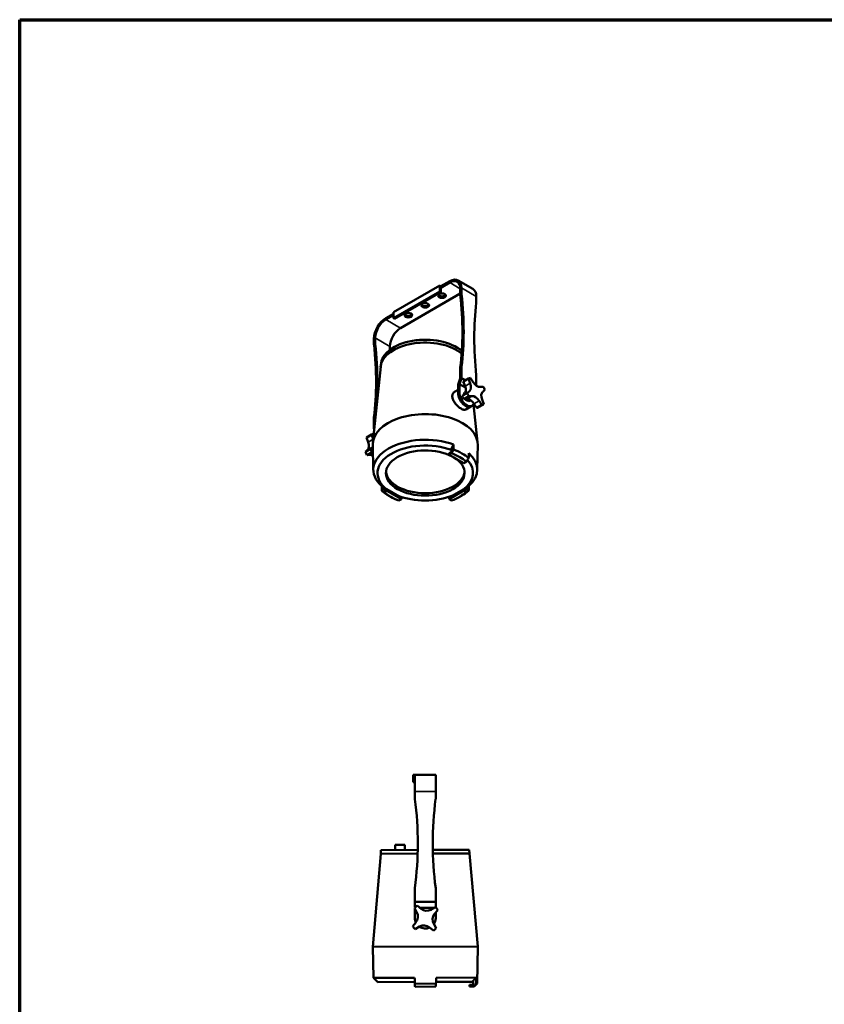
# Model space of a CAD drawing. Header units: millimetres. Extents: x 20 to 2980, y 20 to 2980.
# Tile 5 of 6: x 20 to 1371, y 1327 to 2980. Entities that reach past the tile are written whole.
import ezdxf

# ---------------------------------------------------------------- set-up
doc = ezdxf.new("R2010")
doc.units = ezdxf.units.MM
for name, color, linetype, lineweight in [('Border (ISO)', 7, 'Continuous', 70), ('Visible (ISO)', 7, 'Continuous', 50), ('Visible Narrow (ISO)', 7, 'Continuous', 35)]:
    doc.layers.add(name, color=color, linetype=linetype, lineweight=lineweight)

# ---------------------------------------------------------------- blocks, each defined once
blk = doc.blocks.new('Borders Chauvet')
at = {"layer": 'Border (ISO)'}
for p, q in [((20, 2980), (2980, 2980)), ((20, 20), (20, 2980))]:
    blk.add_line(p, q, dxfattribs=at)

msp = doc.modelspace()

# ---------------------------------------------------------------- linework, layer by layer
at = {"layer": 'Visible (ISO)'}
for p, q in [((647.3, 2488.8), (725.1, 2533.7)), ((727.2, 2532.4), (725.1, 2533.7)), ((725.1, 2533.7), (725.1, 2523.9)), ((742, 2541), (727.2, 2532.4)), ((742, 2538.6), (727.2, 2530)), ((727.2, 2532.4), (727.2, 2530)), ((727.2, 2530), (727.2, 2522.6)), ((756, 2542.4), (780.8, 2528.1)), ((761.8, 2520.3), (761.8, 2529.6)), ((725.1, 2523.9), (647.3, 2479)), ((649.4, 2477.7), (727.2, 2522.6)), ((759.7, 2520.2), (659.3, 2462.2)), ((727.2, 2522.6), (725.1, 2523.9)), ((759.7, 2519.1), (759.7, 2528.4)), ((786.6, 2506), (786.6, 2515.3)), ((647.3, 2486.3), (634.6, 2479)), ((647.3, 2483.9), (634.6, 2476.5)), ((647.3, 2488.8), (647.3, 2479)), ((647.3, 2479), (649.4, 2477.7)), ((614.8, 2444.7), (614.8, 2435.4)), ((616.9, 2436.6), (616.9, 2445.9)), ((641.6, 2426.2), (641.6, 2431.6)), ((626.1, 2397.6), (612.9, 2270.1)), ((626.1, 2400.7), (626, 2396.7)), ((761.8, 2397.3), (759.7, 2396.1)), ((761.8, 2378.5), (761.8, 2397.3)), ((759.7, 2377.9), (759.7, 2396.1)), ((786.6, 2365.8), (786.6, 2383)), ((759.7, 2377.9), (756.2, 2367.7)), ((756.2, 2352.8), (756.2, 2367.7)), ((758.3, 2368.3), (761.8, 2378.5)), ((758.3, 2354), (758.3, 2368.3)), ((768.4, 2362.5), (758.3, 2368.3)), ((761.8, 2378.5), (768.7, 2374.6)), ((764.8, 2372.4), (773.3, 2377.2)), ((767.7, 2364.7), (764.8, 2372.4)), ((773.7, 2377.5), (765.3, 2372.6)), ((773.3, 2377.2), (776.2, 2369.6)), ((781.2, 2371.5), (776.6, 2378.5)), ((798.3, 2363.8), (793.1, 2363.5)), ((756.2, 2358.7), (749.8, 2355.1)), ((771.4, 2353.3), (762.9, 2348.4)), ((762.9, 2348.4), (766.7, 2351.6)), ((765.7, 2343), (774.2, 2347.9)), ((765.9, 2350.9), (767, 2354)), ((768.7, 2354.9), (767, 2354)), ((775.2, 2356.5), (771.4, 2353.3)), ((774.2, 2347.9), (779.4, 2348.2)), ((797.3, 2355.2), (801.1, 2358.4)), ((770.9, 2343.3), (765.7, 2343)), ((768.7, 2341.9), (768.1, 2343.1)), ((771.3, 2343.3), (768.7, 2341.9)), ((774.3, 2339.8), (768.7, 2341.9)), ((777, 2341.3), (774.3, 2339.8)), ((779.4, 2331.7), (777.3, 2330.5)), ((781.7, 2334.1), (788.7, 2270.6)), ((787.4, 2328.3), (782.7, 2335.3)), ((795.8, 2333.2), (787.4, 2328.3)), ((798.7, 2334.2), (790.3, 2329.3)), ((791.2, 2340.2), (795.8, 2333.2)), ((799.2, 2334.5), (796.3, 2342.2)), ((777.3, 2330.5), (768.9, 2325.6)), ((616.9, 2313.6), (614.8, 2312.4)), ((614.8, 2312.4), (614.8, 2293.6)), ((616.9, 2308.9), (616.9, 2313.6)), ((610.7, 2283.4), (602.2, 2278.5)), ((602.6, 2278.7), (611.1, 2283.6)), ((610.7, 2283.4), (613.5, 2275.9)), ((614.3, 2284.2), (614, 2284.7)), ((614.8, 2293.6), (615.2, 2292.8)), ((605.1, 2270.8), (602.2, 2278.5)), ((613.7, 2223.8), (612.7, 2266.4)), ((788.1, 2224.2), (788.9, 2266.8)), ((608.8, 2259.4), (600.3, 2254.5)), ((600.3, 2254.5), (604.1, 2257.7)), ((603.1, 2249.1), (611.6, 2254)), ((608.3, 2249.4), (603.1, 2249.1)), ((612.5, 2262.6), (608.8, 2259.4)), ((611.6, 2254), (613, 2254.1)), ((744.3, 2254.3), (740.8, 2252.2)), ((740.8, 2252.2), (740.9, 2249.7)), ((745.1, 2252.2), (740.9, 2249.7)), ((740.9, 2249.7), (765.6, 2235.5)), ((745, 2255.5), (744.3, 2254.3)), ((744.8, 2260.3), (745, 2255.5)), ((765.6, 2235.5), (769.9, 2238)), ((631.9, 2190.2), (631.7, 2195)), ((632.6, 2189.8), (631.9, 2190.2)), ((632.6, 2189.8), (631.9, 2190.2)), ((636.2, 2189.3), (632, 2186.9)), ((636.1, 2191.8), (632.6, 2189.8)), ((661, 2177.5), (636.1, 2191.8)), ((636.1, 2191.8), (636.2, 2189.3)), ((661, 2175.1), (636.2, 2189.3)), ((765.7, 2192.1), (740.8, 2177.7)), ((765.6, 2189.6), (740.9, 2175.3)), ((765.7, 2192.1), (765.6, 2189.6)), ((769.9, 2187.1), (765.6, 2189.6)), ((769.2, 2190), (765.7, 2192.1)), ((770, 2190.4), (769.2, 2190)), ((770, 2190.4), (769.2, 2190)), ((770.1, 2195.3), (770, 2190.4)), ((643.9, 2178.5), (640.3, 2180.5)), ((656.7, 2172.7), (661, 2175.1)), ((657, 2180.3), (656.9, 2179.9)), ((661, 2177.5), (661, 2175.1)), ((740.8, 2177.7), (740.9, 2175.3)), ((740.9, 2175.3), (745.1, 2172.8)), ((744.9, 2180), (744.9, 2180.5)), ((758.2, 2178.8), (761.7, 2180.8)), ((683.4, 1712.3), (680.4, 1712.3)), ((680.4, 1712.3), (680.4, 1700.3)), ((683.4, 1712.3), (718.4, 1712.3)), ((683.4, 1712.3), (683.4, 1684.3)), ((718.4, 1684.3), (718.4, 1712.3)), ((683.4, 1700.3), (680.4, 1700.3)), ((683.4, 1673), (683.4, 1684.3)), ((718.4, 1673), (718.4, 1684.3)), ((650.5, 1594.6), (650.5, 1586.1)), ((666.5, 1594.6), (650.5, 1594.6)), ((666.5, 1586.2), (666.5, 1594.6)), ((626.1, 1580), (612.9, 1423.5)), ((626.2, 1586.1), (626.1, 1580)), ((688.1, 1580.2), (626.1, 1580)), ((688.3, 1586.2), (626.2, 1586.1)), ((774.8, 1586.5), (713.5, 1586.3)), ((775, 1580.5), (713.6, 1580.3)), ((774.8, 1586.5), (775, 1580.5)), ((775, 1580.5), (789.1, 1424.1)), ((683.4, 1499.3), (683.4, 1522.3)), ((718.4, 1499.3), (718.4, 1522.3)), ((682.6, 1488.8), (686.7, 1481.5)), ((683.4, 1489.6), (683.4, 1499.3)), ((683.4, 1499.3), (718.4, 1499.3)), ((693.8, 1487.4), (687.3, 1492.8)), ((716.5, 1489.3), (691.5, 1489.3)), ((717.9, 1490.1), (710.5, 1486)), ((718.4, 1499.3), (718.4, 1489.6)), ((683.4, 1471.8), (683.4, 1487.4)), ((716.5, 1478.8), (721.8, 1485.4)), ((718.4, 1471.8), (718.4, 1481.1)), ((685.2, 1464.7), (679.9, 1458.2)), ((683.8, 1453.5), (691.2, 1457.6)), ((707.9, 1456.1), (714.5, 1450.8)), ((719.2, 1454.7), (715.1, 1462.1)), ((789.1, 1424.1), (612.9, 1423.5)), ((614, 1371.4), (612.9, 1423.5)), ((788.2, 1362.1), (789.1, 1424.1)), ((719.2, 1371.7), (786.5, 1372)), ((614, 1371.4), (683.1, 1371.6)), ((621, 1364.5), (614, 1371.4)), ((683.4, 1364.7), (621, 1364.5)), ((718.9, 1361.8), (683.5, 1361.7)), ((718.7, 1356.8), (683.7, 1356.7)), ((781.2, 1365), (719, 1364.8)), ((775.2, 1360), (775.2, 1357)), ((780.2, 1360), (775.2, 1360)), ((781.2, 1357), (775.2, 1357)), ((781.2, 1361), (780.2, 1360)), ((781.2, 1366.8), (781.2, 1361)), ((781.2, 1357), (783.1, 1357)), ((783.1, 1357), (788.2, 1362.1)), ((786.4, 1362.1), (788.2, 1362.1))]:
    msp.add_line(p, q, dxfattribs=at)
for centre, radius, start, end in [((693.4, 1673), 10, 180, 187.5614), ((123.4, 1597.3), 565, 352.3719, 7.5614), ((1278.4, 1597.3), 565, 172.4386, 187.6281), ((708.4, 1673), 10, 352.4386, 0), ((700.9, 1471.8), 25, 122.9791, 137.0209), ((700.9, 1471.8), 25, 32.9791, 47.0209), ((700.9, 1471.8), 17.5, 180, 204.7802), ((673.6, 1474.2), 15, 320.9836, 29.0164), ((703.3, 1499.1), 15, 230.9836, 299.0164), ((728.2, 1469.4), 15, 140.9836, 209.0164), ((700.9, 1471.8), 17.5, 325.2198, 0), ((700.9, 1471.8), 25, 212.9791, 227.0209), ((700.9, 1471.8), 17.5, 235.2198, 294.7802), ((698.5, 1444.5), 15, 50.9836, 119.0164), ((700.9, 1471.8), 25, 302.9791, 317.0209)]:
    msp.add_arc(centre, radius, start, end, dxfattribs=at)
for centre, major_axis, ratio, start_param, end_param in [((742, 2518.2), (14, 24.2), 0.57735, 5.497787, 7.068583), ((742, 2518.2), (12.5, 21.7), 0.57735, 5.497787, 7.068583), ((729, 2519.2), (6.5, 0), 0.57735, 3.47404, 5.950738), ((766.8, 2515), (5, -8.66), 0.57735, 3.926991, 4.058963), ((363.7, 2685.9), (282.5, -489.3), 0.57735, 0.652262, 0.91737), ((768.9, 2516.2), (-5, 8.66), 0.57735, 0.785398, 0.91737), ((365.9, 2687.2), (282.5, -489.3), 0.57735, 0.652262, 0.91737), ((766.8, 2503.9), (14, 24.2), 0.57735, 5.497787, 6.283185), ((700.7, 2502.8), (6.5, 0), 0.57735, 3.47404, 5.950738), ((1182.6, 2215.6), (-282.5, 489.3), 0.57735, 0.653426, 0.918534), ((779.5, 2510.1), (5, -8.66), 0.57735, 0.653426, 0.785398), ((672.4, 2486.5), (6.5, 0), 0.57735, 3.47404, 5.950738), ((634.6, 2456.1), (-14, -24.2), 0.57735, 3.926991, 5.497787), ((634.6, 2456.1), (12.5, 21.7), 0.57735, 0.785398, 2.356194), ((700.4, 2400.1), (-74.3, -0.2), 0.575553, 3.727088, 6.265247), ((659.3, 2441.8), (12.5, 21.7), 0.57735, 0.785398, 2.356194), ((621.8, 2431.3), (5, -8.66), 0.57735, 3.926991, 4.058963), ((218.8, 2602.3), (282.5, -489.3), 0.57735, 0.652262, 0.91737), ((624, 2432.6), (-5, 8.66), 0.57735, 0.785398, 0.91737), ((220.9, 2603.5), (282.5, -489.3), 0.57735, 0.652262, 0.91737), ((700.4, 2395.2), (-74.5, -0.2), 0.575553, 3.737786, 6.221875), ((777.8, 2351), (-12.5, 21.7), 0.57735, 0, 0.035271), ((758.4, 2364.1), (7.5, -13), 0.57735, 0.104433, 1.291831), ((786.2, 2355.9), (-12.5, 21.7), 0.57735, 6.073381, 6.318457), ((766.9, 2369), (7.5, -13), 0.57735, 0.104433, 1.291831), ((787.9, 2377.2), (7.5, -13), 0.57735, 4.816822, 6.00422), ((786.2, 2355.9), (-12.5, 21.7), 0.57735, 4.502585, 4.74766), ((768.6, 2345.7), (8.7, -15.2), 0.57735, 3.926991, 6.283185), ((768.6, 2345.7), (8.7, -15.2), 0.57735, 3.926991, 6.283185), ((770.7, 2346.9), (8.7, -15.2), 0.57735, 3.926991, 6.757696), ((777.8, 2351), (-12.5, 21.7), 0.57735, 1.360992, 1.606068), ((786.2, 2355.9), (12.5, -21.7), 0.57735, 4.502585, 4.74766), ((784.5, 2334.5), (-7.5, 13), 0.57735, 4.816822, 6.00422), ((805.5, 2342.8), (-7.5, 13), 0.57735, 0.104433, 1.291831), ((776.1, 2329.6), (-7.5, 13), 0.57735, 4.816822, 6.00422), ((786.2, 2355.9), (12.5, -21.7), 0.57735, 6.073381, 6.318457), ((700.8, 2267.2), (-88.1, -0.2), 0.575553, 3.129307, 6.295471), ((777.8, 2351), (12.5, -21.7), 0.57735, 6.073381, 6.283185), ((623.6, 2262), (-12.5, 21.7), 0.57735, 6.073381, 6.318457), ((615.1, 2257.1), (-12.5, 21.7), 0.57735, 0, 0.035271), ((595.8, 2270.2), (7.5, -13), 0.57735, 0.104433, 1.291831), ((700.9, 2224.6), (-87.2, -0.2), 0.575553, 4.133942, 6.858826), ((700.9, 2219), (-80.2, -0.2), 0.575553, 4.129433, 6.909521), ((615.1, 2257.1), (-12.5, 21.7), 0.57735, 1.360992, 1.606068), ((613.4, 2235.8), (-7.5, 13), 0.57735, 5.525975, 6.00422), ((623.6, 2262), (12.5, -21.7), 0.57735, 4.502585, 4.74766), ((604.3, 2275.1), (7.5, -13), 0.57735, 0.104433, 0.144315), ((700.9, 2219), (66, 0.2), 0.575553, 0.811362, 7.039522), ((700.9, 2212.4), (81.9, 0.2), 0.575553, 0.568297, 0.999401), ((700.9, 2216.5), (87, 0.2), 0.575553, 0.57899, 0.988708), ((700.9, 2224.6), (87.2, 0.2), 0.575553, 5.704447, 6.858535), ((700.9, 2219), (80.2, 0.2), 0.575553, 5.653948, 6.771612), ((700.9, 2223.1), (66, 0.2), 0.575553, 3.195438, 6.22934), ((700.9, 2216.5), (-87, -0.2), 0.575553, 0.579281, 0.79835), ((700.9, 2212.4), (-81.9, -0.2), 0.575553, 0.568561, 0.999137), ((700.9, 2212.4), (81.9, 0.2), 0.575553, 5.28095, 5.711526), ((700.9, 2216.5), (87, 0.2), 0.575553, 5.484835, 5.700806), ((700.9, 2219), (-80.2, -0.2), 0.575553, 0.952785, 2.186869)]:
    msp.add_ellipse(centre, major_axis=major_axis, ratio=ratio, start_param=start_param, end_param=end_param, dxfattribs=at)
for centre in [(729, 2516.7), (700.7, 2500.4), (672.4, 2484.1)]:
    msp.add_ellipse(centre, major_axis=(-6.5, 0), ratio=0.57735, dxfattribs=at)
for points, knots in [([(746.3, 2347.3), (746.3, 2348.2), (746.3, 2349), (746.6, 2350.6), (746.8, 2351.3), (747.4, 2352.7), (747.8, 2353.3), (748.8, 2354.3), (749.3, 2354.7), (749.8, 2355.1)], [0, 0, 0, 0, 0.32561, 0.32561, 0.65122, 0.65122, 0.97683, 0.97683, 1.293854, 1.293854, 1.293854, 1.293854]), ([(768.9, 2325.6), (768.5, 2325.4), (768, 2325.3), (767, 2325.1), (766.3, 2325.1), (765, 2325.4), (764.2, 2325.6), (762.7, 2326.2), (761.9, 2326.6), (760.3, 2327.5), (759.5, 2328), (757.8, 2329.3), (756.9, 2330), (755.2, 2331.5), (754.3, 2332.3), (752.7, 2334.1), (752, 2334.9), (750.6, 2336.7), (750, 2337.7), (748.8, 2339.6), (748.3, 2340.6), (747.4, 2342.6), (747, 2343.6), (746.5, 2345.5), (746.4, 2346.5), (746.3, 2347.3)], [6.586221, 6.586221, 6.586221, 6.586221, 6.900575, 6.900575, 7.236501, 7.236501, 7.572428, 7.572428, 7.908354, 7.908354, 8.244281, 8.244281, 8.580208, 8.580208, 8.916134, 8.916134, 9.252061, 9.252061, 9.589263, 9.589263, 9.926465, 9.926465, 10.263666, 10.263666, 10.600868, 10.600868, 10.600868, 10.600868])]:
    msp.add_open_spline(points, degree=3, knots=knots, dxfattribs=at)
for points, weights in [([(744.8, 2260.3), (746.6, 2263.4), (748.4, 2266.8)], [1.00036086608, 1.00067650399, 1]), ([(627.8, 2197.1), (629.8, 2196), (631.7, 2195)], [1, 1.00067725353, 1.00036035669]), ([(631.7, 2195), (633.9, 2193.3), (636, 2191.7)], [1.00406564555, 1.00458416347, 1.0037483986]), ([(765.9, 2191.9), (768, 2193.5), (770.1, 2195.3)], [1.00375275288, 1.00458280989, 1.00406564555]), ([(770.1, 2195.3), (772, 2196.3), (774, 2197.4)], [1.0003603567, 1.00067725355, 1]), ([(781.2, 1366.8), (783.8, 1369.3), (786.5, 1372)], [1.0003603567, 1.00067725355, 1])]:
    msp.add_rational_spline(points, weights, degree=2, dxfattribs=at)
for points in [[(748.6, 2258.5), (748.6, 2261.2), (748.5, 2264), (748.4, 2266.8)], [(745.1, 2252.2), (745.5, 2252.9), (746.3, 2254.3), (747.5, 2256.4), (748.2, 2257.8), (748.6, 2258.5)], [(774, 2252.1), (773.9, 2249.4), (773.8, 2246.8), (773.7, 2244.1)], [(773.7, 2244.1), (773.2, 2243.4), (772.4, 2242), (771.1, 2240), (770.3, 2238.7), (769.9, 2238)], [(627.8, 2197.1), (628, 2194.4), (628.1, 2191.6), (628.2, 2188.9)], [(628.2, 2188.9), (628.6, 2188.7), (629.5, 2188.2), (630.7, 2187.5), (631.6, 2187.1), (632, 2186.9)], [(769.9, 2187.1), (770.3, 2187.3), (771.1, 2187.8), (772.4, 2188.5), (773.2, 2188.9), (773.7, 2189.2)], [(773.7, 2189.2), (773.8, 2191.9), (773.9, 2194.6), (774, 2197.4)], [(786.4, 1362.1), (786.4, 1365.4), (786.4, 1368.7), (786.5, 1372)], [(683.5, 1361.7), (683.4, 1365), (683.3, 1368.3), (683.1, 1371.6)], [(683.7, 1356.7), (683.7, 1357.3), (683.6, 1358.4), (683.6, 1360), (683.5, 1361.2), (683.5, 1361.7)], [(718.9, 1361.8), (718.9, 1361.3), (718.9, 1360.2), (718.8, 1358.5), (718.8, 1357.4), (718.7, 1356.8)], [(719.2, 1371.7), (719.1, 1368.4), (719, 1365.1), (718.9, 1361.8)], [(781.2, 1357), (781.8, 1357.6), (782.9, 1358.7), (784.7, 1360.4), (785.8, 1361.5), (786.4, 1362.1)]]:
    msp.add_open_spline(points, degree=3, dxfattribs=at)
at = {"layer": 'Visible Narrow (ISO)'}
for p, q in [((742, 2538.6), (759.7, 2528.4)), ((761.8, 2529.6), (786.6, 2515.3)), ((759.7, 2519.1), (761.8, 2520.3)), ((759.8, 2518), (761.9, 2519.2)), ((634.6, 2476.5), (659.3, 2462.2)), ((614.8, 2435.4), (616.9, 2436.6)), ((614.8, 2434.3), (616.9, 2435.5)), ((616.9, 2445.9), (641.6, 2431.6)), ((776.2, 2369.6), (767.7, 2364.7)), ((756.2, 2352.8), (758.3, 2354)), ((775.2, 2356.5), (766.7, 2351.6)), ((779.4, 2348.2), (770.9, 2343.3)), ((791.2, 2340.2), (782.7, 2335.3)), ((605.1, 2270.8), (613.4, 2275.6)), ((604.1, 2257.7), (612.5, 2262.6)), ((608.3, 2249.4), (613, 2252.2)), ((683.4, 1684.3), (718.4, 1684.3))]:
    msp.add_line(p, q, dxfattribs=at)

# ---------------------------------------------------------------- block references
msp.add_blockref('Borders Chauvet', (0, 0))

doc.saveas('drawing.dxf')
